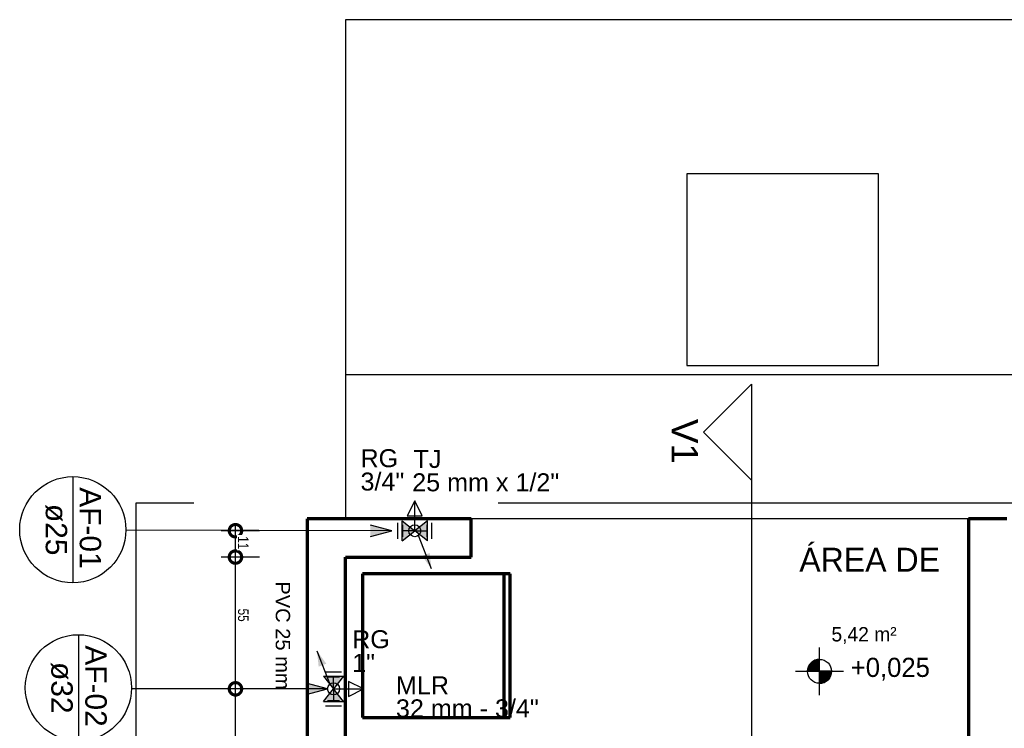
# Model space of a CAD drawing. Header units: millimetres. Extents: x -20654 to 2526, y -8238 to 977.
# Tile 83 of 219: x -10328.63 to -10324.52, y -4097.62 to -4094.66. Entities that reach past the tile are written whole.
import ezdxf

# ---------------------------------------------------------------- set-up
doc = ezdxf.new("R2010")
doc.units = ezdxf.units.MM
doc.linetypes.add('HIDDEN2', pattern=[0.47625, 0.3175, -0.15875])
for name, color, linetype in [('01 CONTORNO_dwg', 252, 'Continuous'), ('A-FLOR', 252, 'Continuous'), ('AF-Colunas', 4, 'Continuous'), ('AF-Conexões', 4, 'Continuous'), ('ARQ_ELEMENTS', 253, 'Continuous'), ('CV-Indicação coluna', 7, 'Continuous'), ('DI-Cortes', 1, 'Continuous'), ('P-PIPE-IDEN', 7, 'Continuous'), ('Simbolos', 7, 'Continuous'), ('Simbolos_int', 8, 'Continuous'), ('TEXTO', 251, 'Continuous'), ('Textos', 7, 'Continuous'), ('TQ-Conexões', 7, 'Continuous')]:
    doc.layers.add(name, color=color, linetype=linetype)
doc.styles.add('Arial', font='arial.ttf', dxfattribs={"height": 100})
doc.styles.add('Arial_4', font='arial.ttf', dxfattribs={"width": 0.8, "height": 0.07})
doc.styles.add('Arial_5', font='arial.ttf', dxfattribs={"height": 0.0825})
doc.styles.add('Arial_9', font='arial.ttf', dxfattribs={"height": 0.0625})
doc.styles.add('Century Gothic', font='GOTHIC.TTF', dxfattribs={"height": 60})
doc.styles.add('Century Gothic_1', font='GOTHIC.TTF', dxfattribs={"height": 100})
doc.styles.add('Century Gothic_2', font='GOTHIC.TTF', dxfattribs={"height": 80})

# ---------------------------------------------------------------- blocks, each defined once
blk = doc.blocks.new('_DotSmall')
at = {"color": 0, "linetype": 'ByBlock', "const_width": 0.5}
blk.add_lwpolyline([(-0.0625, 0, 1), (0.0625, 0, 1)], format="xyb", close=True, dxfattribs=at)
blk = doc.blocks.new('Anotacao_Coluna - Coluna-1332778-9 COBERTURA')
at = {"layer": 'P-PIPE-IDEN'}
blk.add_line((-0.0062, 0), (0.0062, 0), dxfattribs=at)
blk.add_circle((0, 0), 0.0062, dxfattribs=at)
blk = doc.blocks.new('Elevações de ponto - Cota de elevação - Alvo_OTÁVIO-2012-708563-PLANTA')
at = {"layer": 'TEXTO'}
h = blk.add_hatch(color=256, dxfattribs=at)
edge = h.paths.add_edge_path(flags=0)
edge.add_line((2, 1), (1, 1))
edge.add_arc((2, 1), 1, 90, 180, ccw=False)
edge.add_line((2, 2), (2, 1))
h = blk.add_hatch(color=256, dxfattribs=at)
edge = h.paths.add_edge_path(flags=0)
edge.add_line((2, 1), (3, 1))
edge.add_arc((2, 1), 1, 270, 360, ccw=False)
edge.add_line((2, 0), (2, 1))
for p, q in [((2, -1), (2, 3)), ((2, 1), (2, 2)), ((0, 1), (4, 1)), ((1, 1), (2, 1)), ((2, 1), (2, 0)), ((3, 1), (2, 1))]:
    blk.add_line(p, q, dxfattribs=at)
blk.add_circle((2, 1), 1, dxfattribs=at)
for start, end in [(90, 180), (270, 360)]:
    blk.add_arc((2, 1), 1, start, end, dxfattribs=at)
blk = doc.blocks.new('terreo')
at = {"layer": '01 CONTORNO_dwg'}
blk.add_line((-16777.2, 1977.8), (-16777.2, -105.1), dxfattribs=at)
at = {"layer": '01 CONTORNO_dwg', "lineweight": 70}
for p, q in [((-16937.2, -105.1), (-16937.2, -8945.1)), ((-16253.4, -105.1), (-16937.2, -105.1)), ((-16253.4, -265.1), (-16253.4, -105.1)), ((-14017.2, -105.1), (-14177.2, -105.1)), ((-14177.2, -105.1), (-14177.2, -2265.1)), ((-16777.2, -2265.1), (-16777.2, -265.1)), ((-16777.2, -265.1), (-16253.4, -265.1)), ((-16707.2, -335.1), (-16707.2, -935.1)), ((-16090.8, -335.1), (-16707.2, -335.1)), ((-16117.2, -335.1), (-16117.2, -935.1)), ((-16090.8, -935.1), (-16090.8, -335.1)), ((-16707.2, -935.1), (-16090.8, -935.1))]:
    blk.add_line(p, q, dxfattribs=at)
at = {"layer": '01 CONTORNO_dwg'}
blk.add_lwpolyline([(-16777.2, -14445.1), (-6777.2, -14445.1), (-6777.2, 1977.8), (-16777.2, 1977.8)], dxfattribs=at)
at = {"layer": 'A-FLOR'}
for p, q in [((-13417.2, 494.9), (-16777.2, 494.9)), ((-14177.2, -105.1), (-16253.4, -105.1))]:
    blk.add_line(p, q, dxfattribs=at)
at = {"layer": 'ARQ_ELEMENTS', "xscale": 49.99999999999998, "yscale": 49.99999999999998, "zscale": 49.99999999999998}
blk.add_blockref('Elevações de ponto - Cota de elevação - Alvo_OTÁVIO-2012-708563-PLANTA', (-14899.4, -792), dxfattribs=at)
at = {"layer": '01 CONTORNO_dwg', "attachment_point": 1}
for s, insert, char_height, width, style in [('ÁREA DE', (-14883.8, -226.2), 100, 697.468, 'Century Gothic_1'), ('5,42 m²', (-14749.7, -557.2), 60, 376.793, 'Century Gothic')]:
    blk.add_mtext(s, dxfattribs=dict(at, insert=insert, char_height=char_height, width=width, style=style))
at = {"layer": '01 CONTORNO_dwg', "insert": (-14669, -685.4), "char_height": 80, "width": 406.957, "attachment_point": 1, "line_spacing_factor": 0.984502, "style": 'Century Gothic_2'}
blk.add_mtext('+0,025', dxfattribs=at)

msp = doc.modelspace()

# ---------------------------------------------------------------- hatches: boundary and pattern name
at = {"layer": 'AF-Colunas'}
for points in [[(-10326.9108, -4096.9537), (-10326.9179, -4096.8877), (-10326.95, -4096.9001)], [(-10327.3883, -4097.2965), (-10327.3812, -4097.3625), (-10327.3492, -4097.3501)]]:
    msp.add_hatch(color=256, dxfattribs=at).paths.add_polyline_path(points)
at = {"layer": 'CV-Indicação coluna'}
for points in [[(-10327.0758, -4096.7953), (-10327.1651, -4096.7713), (-10327.1651, -4096.8192)], [(-10327.3439, -4097.455), (-10327.4332, -4097.4311), (-10327.4332, -4097.4789)]]:
    msp.add_hatch(color=256, dxfattribs=at).paths.add_polyline_path(points)
at = {"layer": 'Simbolos', "linetype": 'Continuous'}
for points in [[(-10327.0327, -4096.8371), (-10327.0327, -4096.7531), (-10326.9802, -4096.795)], [(-10326.9802, -4096.795), (-10326.9277, -4096.8371), (-10326.9277, -4096.7531)], [(-10327.361, -4097.4025), (-10327.277, -4097.4025), (-10327.3189, -4097.455)], [(-10327.3189, -4097.455), (-10327.361, -4097.5075), (-10327.277, -4097.5075)]]:
    msp.add_hatch(color=256, dxfattribs=at).paths.add_polyline_path(points)

# ---------------------------------------------------------------- linework, layer by layer
for p, q in [((-10327.6283, -4096.795), (-10327.7883, -4096.795)), ((-10327.7283, -4096.925), (-10327.7277, -4096.7719)), ((-10327.7283, -4097.475), (-10327.7283, -4096.885)), ((-10327.6283, -4096.905), (-10327.7883, -4096.905)), ((-10327.6283, -4096.905), (-10327.7883, -4096.905)), ((-10327.6283, -4097.455), (-10327.7883, -4097.455)), ((-10327.6283, -4097.455), (-10327.7883, -4097.455)), ((-10327.7283, -4097.942), (-10327.7283, -4097.435))]:
    msp.add_line(p, q)
at = {"layer": 'AF-Colunas'}
for p, q in [((-10326.9108, -4096.9537), (-10326.9646, -4096.8147)), ((-10327.3883, -4097.2965), (-10327.3345, -4097.4355))]:
    msp.add_line(p, q, dxfattribs=at)
at = {"layer": 'AF-Conexões'}
for p, q in [((-10326.9802, -4096.67), (-10327.0115, -4096.7325)), ((-10326.9802, -4096.795), (-10326.9802, -4096.67)), ((-10326.949, -4096.7325), (-10326.9802, -4096.67)), ((-10326.9802, -4096.795), (-10326.9802, -4096.67)), ((-10326.9802, -4096.795), (-10326.9802, -4096.67)), ((-10327.0115, -4096.7325), (-10326.949, -4096.7325)), ((-10327.0052, -4096.745), (-10326.9552, -4096.745)), ((-10326.9802, -4096.795), (-10326.9802, -4096.745)), ((-10327.0302, -4096.82), (-10327.0302, -4096.77)), ((-10327.0302, -4096.82), (-10327.0302, -4096.77)), ((-10327.0302, -4096.82), (-10327.0302, -4096.77)), ((-10326.9802, -4096.795), (-10327.0302, -4096.795)), ((-10326.9802, -4096.795), (-10327.0302, -4096.795)), ((-10326.9802, -4096.795), (-10327.0302, -4096.795)), ((-10326.9802, -4096.795), (-10326.9302, -4096.795)), ((-10326.9302, -4096.77), (-10326.9302, -4096.82)), ((-10327.3439, -4097.405), (-10327.2939, -4097.405)), ((-10327.3439, -4097.405), (-10327.2939, -4097.405)), ((-10327.3439, -4097.405), (-10327.2939, -4097.405)), ((-10327.3189, -4097.455), (-10327.3189, -4097.405)), ((-10327.3189, -4097.455), (-10327.3189, -4097.405)), ((-10327.3189, -4097.455), (-10327.3189, -4097.405)), ((-10327.1939, -4097.455), (-10327.2564, -4097.4238)), ((-10327.2564, -4097.4238), (-10327.2564, -4097.4863)), ((-10327.3189, -4097.455), (-10327.1939, -4097.455)), ((-10327.3189, -4097.455), (-10327.2689, -4097.455)), ((-10327.3189, -4097.455), (-10327.3189, -4097.505)), ((-10327.3189, -4097.455), (-10327.1939, -4097.455)), ((-10327.2689, -4097.43), (-10327.2689, -4097.48)), ((-10327.2564, -4097.4863), (-10327.1939, -4097.455)), ((-10327.2939, -4097.505), (-10327.3439, -4097.505))]:
    msp.add_line(p, q, dxfattribs=at)
for centre in [(-10326.9802, -4096.795), (-10326.9802, -4096.795), (-10326.9802, -4096.795), (-10326.9802, -4096.795), (-10326.9802, -4096.795), (-10326.9802, -4096.795), (-10326.9802, -4096.795), (-10326.9802, -4096.795), (-10327.3189, -4097.455), (-10327.3189, -4097.455), (-10327.3189, -4097.455), (-10327.3189, -4097.455), (-10327.3189, -4097.455), (-10327.3189, -4097.455)]:
    msp.add_circle(centre, 0.025, dxfattribs=at)
at = {"layer": 'CV-Indicação coluna'}
for p, q in [((-10327.0758, -4096.7953), (-10327.1651, -4096.7713)), ((-10327.1651, -4096.8192), (-10327.0758, -4096.7953)), ((-10327.3439, -4097.455), (-10328.1577, -4097.455)), ((-10327.3439, -4097.455), (-10327.4332, -4097.4311)), ((-10327.4332, -4097.4789), (-10327.3439, -4097.455))]:
    msp.add_line(p, q, dxfattribs=at)
at = {"layer": 'DI-Cortes', "linetype": 'Continuous'}
for p, q in [((-10325.5752, -4096.1837), (-10325.7752, -4096.3837)), ((-10325.5752, -4096.1837), (-10325.5752, -4104.0489)), ((-10325.7752, -4096.3837), (-10325.5752, -4096.5837))]:
    msp.add_line(p, q, dxfattribs=at)
at = {"layer": 'Simbolos'}
for p, q in [((-10327.0327, -4096.8371), (-10327.0327, -4096.7531)), ((-10327.0327, -4096.7531), (-10326.9802, -4096.7952)), ((-10326.9277, -4096.7531), (-10326.9802, -4096.795)), ((-10326.9277, -4096.8371), (-10326.9277, -4096.7531)), ((-10327.0327, -4096.8371), (-10326.9802, -4096.795)), ((-10326.9277, -4096.8371), (-10326.9802, -4096.795)), ((-10327.361, -4097.4025), (-10327.277, -4097.4025)), ((-10327.361, -4097.4025), (-10327.3189, -4097.455)), ((-10327.277, -4097.4025), (-10327.3191, -4097.455)), ((-10327.361, -4097.5075), (-10327.3189, -4097.455)), ((-10327.277, -4097.5075), (-10327.3189, -4097.455)), ((-10327.361, -4097.5075), (-10327.277, -4097.5075))]:
    msp.add_line(p, q, dxfattribs=at)
at = {"layer": 'Simbolos_int'}
for p, q in [((-10327.0509, -4096.8289), (-10327.0509, -4096.7617)), ((-10326.9095, -4096.8289), (-10326.9095, -4096.7617)), ((-10327.3527, -4097.3843), (-10327.2855, -4097.3843)), ((-10327.3527, -4097.5257), (-10327.2855, -4097.5257))]:
    msp.add_line(p, q, dxfattribs=at)
at = {"layer": 'TQ-Conexões', "linetype": 'HIDDEN2', "ltscale": 8}
msp.add_lwpolyline([(-10325.8455, -4096.1054), (-10325.0455, -4096.1054), (-10325.0455, -4095.3054), (-10325.8455, -4095.3054), (-10325.8455, -4096.1054), (-10325.8455, -4096.1054)], dxfattribs=at)
at = {"layer": 'TQ-Conexões', "color": 244, "linetype": 'HIDDEN2', "ltscale": 8, "true_color": 0x991b1e}
msp.add_lwpolyline([(-10328.1438, -4102.0173), (-10324.0922, -4102.0173), (-10324.0922, -4096.6798), (-10328.1438, -4096.6798), (-10328.1438, -4102.0173)], dxfattribs=at)

# ---------------------------------------------------------------- block references
at = {"xscale": 0.104, "yscale": 0.104, "zscale": 0.104}
for p, rotation in [((-10327.7283, -4096.795), 90), ((-10327.7283, -4096.905), 90), ((-10327.7283, -4096.905), 270), ((-10327.7283, -4097.455), 90), ((-10327.7283, -4097.455), 270)]:
    msp.add_blockref('_DotSmall', p, dxfattribs=dict(at, rotation=rotation))
at = {"layer": '01 CONTORNO_dwg', "xscale": 0.001, "yscale": 0.001, "zscale": 0.001}
msp.add_blockref('terreo', (-10310.4917, -4096.6399), dxfattribs=at)
at = {"layer": 'CV-Indicação coluna', "xscale": 35.72792670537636, "yscale": 35.72792670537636, "zscale": 35.72792670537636, "rotation": 270}
for p in [(-10328.4071, -4096.7907), (-10328.3838, -4097.4505)]:
    msp.add_blockref('Anotacao_Coluna - Coluna-1332778-9 COBERTURA', p, dxfattribs=at)

# ---------------------------------------------------------------- texts
at = {"layer": 'CV-Indicação coluna', "char_height": 0.08932, "attachment_point": 1, "rotation": 270, "style": 'Arial_9'}
for s, insert, width in [('AF-01', (-10328.2889, -4096.6136), 0.426775), ('ø25', (-10328.4307, -4096.6832), 0.257784), ('AF-02', (-10328.2656, -4097.2733), 0.426775), ('ø32', (-10328.4074, -4097.343), 0.257784)]:
    msp.add_mtext(s, dxfattribs=dict(at, insert=insert, width=width))
at = {"layer": 'P-PIPE-IDEN', "insert": (-10327.5004, -4097.0064), "char_height": 0.06, "width": 0.491911, "attachment_point": 1, "rotation": 270, "style": 'Arial_5'}
msp.add_mtext('PVC 25 mm', dxfattribs=at)
at = {"layer": 'Textos', "insert": (-10325.9088, -4096.4223), "char_height": 0.11, "width": 0.392881, "attachment_point": 8, "rotation": 270, "line_spacing_factor": 0.6, "style": 'Arial'}
msp.add_mtext('V1', dxfattribs=at)
at = {"layer": 'Textos', "char_height": 0.075, "line_spacing_factor": 0.6, "style": 'Arial'}
for s, insert, width, attachment_point in [('RG', (-10327.2066, -4096.5309), 0.314405, 7), ('TJ', (-10326.9272, -4096.534), 0.232889, 8), ('3/4"', (-10327.2066, -4096.6284), 0.19093, 7), ('25 mm x 1/2"', (-10326.684, -4096.6315), 1.22721, 8), ('RG', (-10327.2416, -4097.2865), 0.314405, 7), ('1"', (-10327.2416, -4097.384), 0.19093, 7), ('MLR', (-10327.0587, -4097.4775), 0.337843, 7), ('32 mm - 3/4"', (-10327.0587, -4097.575), 1.192111, 7)]:
    msp.add_mtext(s, dxfattribs=dict(at, insert=insert, width=width, attachment_point=attachment_point))

# ---------------------------------------------------------------- next in the draw order: texts
at = {"char_height": 0.044, "attachment_point": 5, "rotation": 270, "style": 'Arial_4', "bg_fill": 3, "box_fill_scale": 1.1, "bg_fill_color": 256, "bg_fill_true_color": 13158600, "bg_fill_transparency": 0}
for s, insert in [('\\A1;11', (-10327.6959, -4096.8452)), ('\\A1;55', (-10327.696, -4097.1474))]:
    msp.add_mtext(s, dxfattribs=dict(at, insert=insert))

# ---------------------------------------------------------------- next in the draw order: linework, layer by layer
at = {"layer": 'CV-Indicação coluna'}
msp.add_line((-10327.0758, -4096.7953), (-10328.1855, -4096.7927), dxfattribs=at)

doc.saveas('drawing.dxf')
